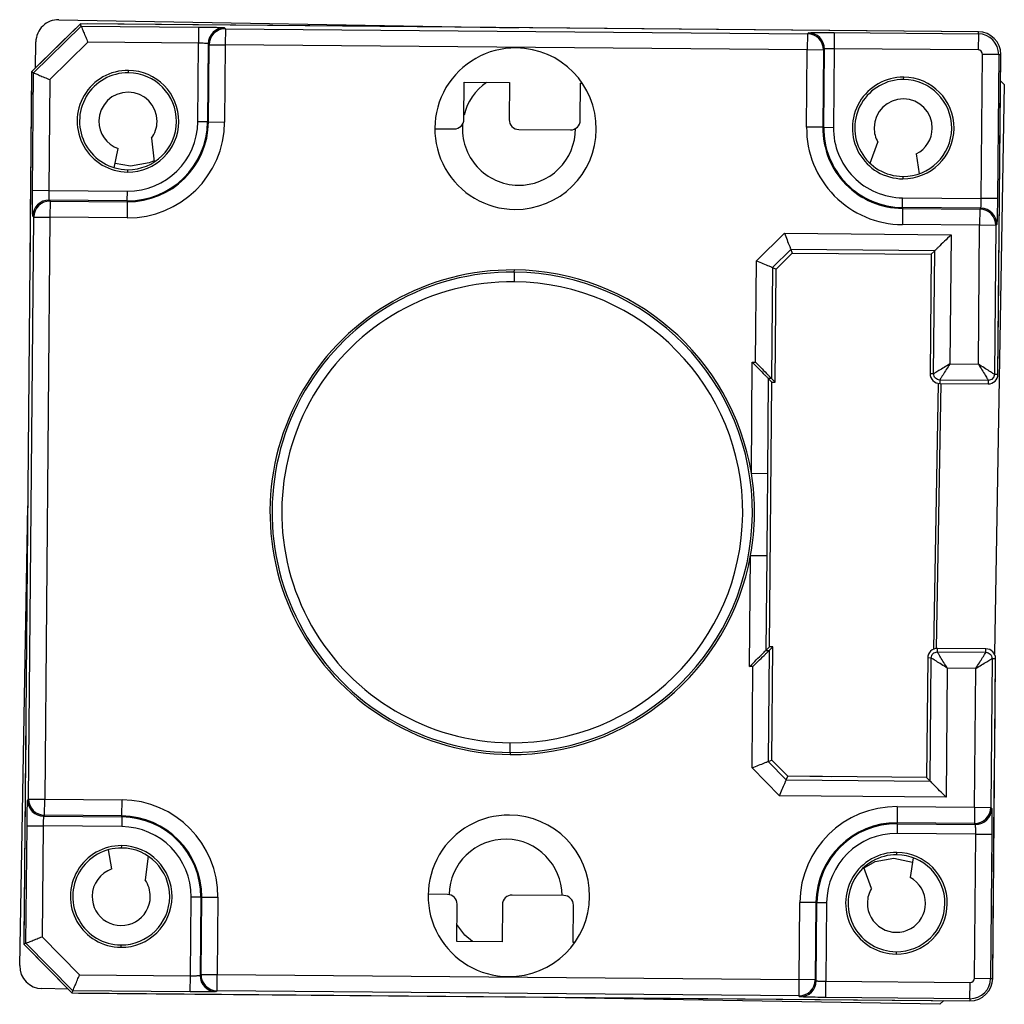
# Model space of a CAD drawing. Header units: millimetres. Extents: x 287 to 495, y 334 to 677.
# Tile 3 of 7: x 391.93 to 398.02, y 483.29 to 489.38. Entities that reach past the tile are written whole.
import ezdxf

# ---------------------------------------------------------------- set-up
doc = ezdxf.new("R2010")
doc.units = ezdxf.units.MM

msp = doc.modelspace()

# ---------------------------------------------------------------- linework, layer by layer
at = {"color": 7, "linetype": 'Continuous', "lineweight": 25}
for p, q in [((392.3028, 489.3573), (392.0002, 489.06)), ((392.0131, 489.0545), (392.3081, 489.3443)), ((392.1694, 489.3834), (395.0158, 489.3337)), ((392.3081, 489.3443), (392.3028, 489.3573)), ((397.8626, 489.3088), (392.3028, 489.3573)), ((392.3081, 489.3443), (393.035, 489.338)), ((397.8626, 489.3088), (392.3443, 489.357)), ((393.035, 489.338), (393.0341, 489.238)), ((392.2733, 489.3283), (392.0298, 489.089)), ((393.195, 489.3339), (393.2009, 489.3278)), ((393.2009, 489.3278), (393.2, 489.2278)), ((393.2009, 489.3278), (396.8042, 489.2964)), ((396.8042, 489.2964), (396.8033, 489.1964)), ((396.8042, 489.2964), (396.8102, 489.3023)), ((396.9702, 489.3037), (396.9694, 489.2037)), ((396.9702, 489.3037), (397.8625, 489.2959)), ((397.8625, 489.2959), (397.8616, 489.1959)), ((397.8625, 489.2959), (397.8626, 489.3088)), ((392.0241, 489.0834), (392.0269, 489.2458)), ((392.3486, 489.244), (392.1128, 489.0122)), ((393.0341, 489.238), (392.3486, 489.244)), ((393.0299, 488.751), (393.0341, 489.238)), ((393.0941, 489.2348), (393.0899, 488.7505)), ((393.1, 489.2287), (393.0941, 489.2348)), ((393.0959, 488.7504), (393.1, 489.2287)), ((393.1, 489.2287), (393.2, 489.2278)), ((393.2, 489.2278), (393.1958, 488.7495)), ((396.8033, 489.1964), (393.2, 489.2278)), ((396.7992, 488.7181), (396.8033, 489.1964)), ((396.9033, 489.1955), (396.8033, 489.1964)), ((396.9033, 489.1955), (396.8991, 488.7172)), ((396.9094, 489.2015), (396.9033, 489.1955)), ((396.9051, 488.7172), (396.9094, 489.2015)), ((396.9694, 489.2037), (396.9651, 488.7166)), ((397.8616, 489.1959), (396.9694, 489.2037)), ((397.8807, 488.2763), (397.8885, 489.1686)), ((397.9885, 489.1677), (397.8885, 489.1686)), ((397.9885, 489.1677), (397.9807, 488.2754)), ((397.9841, 487.1877), (398.0014, 489.1676)), ((397.9885, 489.1677), (398.0014, 489.1676)), ((397.9962, 488.5676), (398.0014, 489.1676)), ((392.0002, 489.06), (391.9531, 483.6602)), ((392.0131, 489.0545), (392.0002, 489.06)), ((392.0068, 488.3276), (392.0131, 489.0545)), ((392.6002, 489.0547), (392.6003, 489.0694)), ((391.9999, 489.0186), (391.9964, 488.62)), ((392.1128, 489.0122), (392.1068, 488.3267)), ((394.6778, 488.7666), (394.6798, 488.9966)), ((394.6798, 488.9966), (394.9598, 488.9941)), ((394.9598, 488.9941), (394.9578, 488.7642)), ((395.3978, 488.7603), (395.3998, 488.9903)), ((395.3998, 488.9903), (395.4106, 488.9902)), ((397.4, 489.0128), (397.4002, 489.0275)), ((398.0232, 488.9811), (397.9617, 485.4565)), ((398, 489.0052), (398.0232, 488.9811)), ((393.0899, 488.7505), (393.0299, 488.751)), ((393.0899, 488.7505), (393.0959, 488.7504)), ((393.0959, 488.7504), (393.1958, 488.7495)), ((394.4973, 488.7082), (394.6173, 488.7071)), ((395.0172, 488.7036), (395.3372, 488.7008)), ((396.8991, 488.7172), (396.7992, 488.7181)), ((396.9051, 488.7172), (396.8991, 488.7172)), ((396.9051, 488.7172), (396.9651, 488.7166)), ((392.7438, 488.6498), (392.76, 488.5025)), ((397.192, 488.4942), (397.2407, 488.6242)), ((391.9959, 488.56), (391.9926, 488.18)), ((392.5129, 488.467), (392.537, 488.5853)), ((397.4785, 488.5521), (397.4966, 488.4297)), ((392.6136, 488.4755), (392.5181, 488.4928)), ((397.9897, 487.8277), (397.9956, 488.5076)), ((392.595, 488.4548), (392.5949, 488.4401)), ((397.3948, 488.4129), (397.3947, 488.3982)), ((392.0068, 488.3276), (392.1068, 488.3267)), ((392.1068, 488.3267), (392.5938, 488.3225)), ((392.5933, 488.2625), (392.5938, 488.3225)), ((392.109, 488.2667), (392.1149, 488.2607)), ((392.5933, 488.2625), (392.109, 488.2667)), ((392.1149, 488.2607), (392.1141, 488.1607)), ((392.1149, 488.2607), (392.5932, 488.2565)), ((392.5932, 488.2565), (392.5924, 488.1565)), ((392.5933, 488.2625), (392.5932, 488.2565)), ((397.3931, 488.2206), (397.3936, 488.2806)), ((397.3936, 488.2806), (397.8807, 488.2763)), ((397.9807, 488.2754), (397.8807, 488.2763)), ((397.3931, 488.2146), (397.3922, 488.1146)), ((397.3931, 488.2206), (397.3931, 488.2146)), ((397.8774, 488.2163), (397.3931, 488.2206)), ((397.3931, 488.2146), (397.8714, 488.2104)), ((397.8714, 488.2104), (397.8705, 488.1104)), ((397.8714, 488.2104), (397.8774, 488.2163)), ((391.9826, 484.5582), (392.0141, 488.1615)), ((391.992, 488.12), (391.989, 487.77)), ((392.0141, 488.1615), (392.0081, 488.1676)), ((392.0141, 488.1615), (392.1141, 488.1607)), ((392.1141, 488.1607), (392.0826, 484.5574)), ((392.5924, 488.1565), (392.1141, 488.1607)), ((396.4885, 487.8912), (396.6613, 488.0609)), ((396.6613, 488.0609), (397.6933, 488.0519)), ((397.8705, 488.1104), (397.3922, 488.1146)), ((397.863, 487.2504), (397.8705, 488.1104)), ((397.9705, 488.1096), (397.8705, 488.1104)), ((397.9705, 488.1096), (397.9625, 487.1879)), ((397.9765, 488.1155), (397.9705, 488.1096)), ((397.6933, 488.0519), (397.6863, 487.2519)), ((396.7018, 487.9606), (396.5882, 487.8489)), ((396.6098, 487.8397), (396.7106, 487.9388)), ((397.5925, 487.9528), (396.7018, 487.9606)), ((396.7018, 487.9606), (396.7106, 487.9388)), ((396.7106, 487.9388), (397.5706, 487.9313)), ((396.7106, 487.9388), (396.9828, 487.9364)), ((397.5925, 487.9528), (397.5706, 487.9313)), ((397.5858, 487.1912), (397.5925, 487.9528)), ((396.4831, 487.2624), (396.4885, 487.8912)), ((397.5706, 487.9313), (397.5641, 487.1913)), ((394.9895, 487.8209), (394.989, 487.7609)), ((394.9895, 487.8209), (394.9897, 487.8338)), ((396.5882, 487.8489), (396.5822, 487.1616)), ((396.5882, 487.8489), (396.6098, 487.8397)), ((396.6037, 487.1397), (396.6098, 487.8397)), ((397.9841, 487.1877), (397.9892, 487.7677)), ((396.4571, 486.575), (396.4631, 487.2626)), ((396.4631, 487.2626), (396.4831, 487.2624)), ((397.6863, 487.2519), (397.863, 487.2504)), ((396.5622, 487.1618), (396.557, 486.5741)), ((396.5822, 487.1616), (396.5622, 487.1618)), ((396.5622, 487.1618), (396.5837, 487.1399)), ((396.5822, 487.1616), (396.6037, 487.1397)), ((397.5858, 487.1912), (397.5641, 487.1913)), ((397.6238, 487.1525), (397.6236, 487.1308)), ((397.9238, 487.1499), (397.6238, 487.1525)), ((397.9238, 487.1499), (397.9236, 487.1282)), ((397.9625, 487.1879), (397.9841, 487.1877)), ((396.5693, 485.5), (396.5837, 487.1399)), ((396.5837, 487.1399), (396.6037, 487.1397)), ((397.6137, 487.1317), (397.585, 485.486)), ((397.6308, 487.1308), (397.6022, 485.4905)), ((397.6236, 487.1308), (397.9236, 487.1282)), ((396.4571, 486.575), (396.557, 486.5741)), ((391.9271, 483.5267), (391.9768, 486.3732)), ((396.4466, 485.3794), (396.4526, 486.067)), ((396.4526, 486.067), (396.5526, 486.0661)), ((396.5526, 486.0661), (396.5475, 485.4785)), ((396.5475, 485.4785), (396.5693, 485.5)), ((396.5675, 485.4783), (396.5893, 485.4998)), ((396.5893, 485.4998), (396.5693, 485.5)), ((396.5832, 484.7998), (396.5893, 485.4998)), ((396.5475, 485.4785), (396.5675, 485.4783)), ((396.5675, 485.4783), (396.5615, 484.791)), ((397.6091, 485.4692), (397.6093, 485.4909)), ((397.6091, 485.4692), (397.9091, 485.4666)), ((397.9093, 485.4883), (397.6093, 485.4909)), ((397.9091, 485.4666), (397.9093, 485.4883)), ((396.4666, 485.3792), (396.4466, 485.3794)), ((396.4611, 484.7505), (396.4666, 485.3792)), ((397.5488, 485.4314), (397.5423, 484.6914)), ((397.5705, 485.4312), (397.5488, 485.4314)), ((397.5638, 484.6696), (397.5705, 485.4312)), ((397.9471, 485.4279), (397.9391, 484.5062)), ((397.9471, 485.4279), (397.9688, 485.4277)), ((397.9515, 483.4478), (397.9688, 485.4277)), ((397.9637, 484.8478), (397.9688, 485.4277)), ((397.6699, 485.3687), (397.6629, 484.5687)), ((397.8466, 485.3672), (397.6699, 485.3687)), ((397.8391, 484.5071), (397.8466, 485.3672)), ((391.9644, 484.9501), (391.9613, 484.6001)), ((394.9636, 484.8469), (394.9641, 484.9069)), ((394.9636, 484.8469), (394.9635, 484.834)), ((396.5615, 484.791), (396.5832, 484.7998)), ((396.5615, 484.791), (396.6732, 484.6774)), ((396.6824, 484.6989), (396.5832, 484.7998)), ((397.9572, 484.1078), (397.9632, 484.7878)), ((396.6309, 484.5777), (396.4611, 484.7505)), ((396.6732, 484.6774), (396.6824, 484.6989)), ((396.6732, 484.6774), (397.5638, 484.6696)), ((397.5423, 484.6914), (396.6824, 484.6989)), ((396.9545, 484.6966), (396.6824, 484.6989)), ((397.5638, 484.6696), (397.5423, 484.6914)), ((391.9608, 484.5401), (391.9575, 484.1602)), ((391.9766, 484.5523), (391.9826, 484.5582)), ((391.9826, 484.5582), (392.0826, 484.5574)), ((392.0817, 484.4574), (392.0826, 484.5574)), ((392.0826, 484.5574), (392.5609, 484.5532)), ((392.5601, 484.4532), (392.5609, 484.5532)), ((397.6629, 484.5687), (396.6309, 484.5777)), ((397.3607, 484.5113), (397.3599, 484.4113)), ((397.3607, 484.5113), (397.8391, 484.5071)), ((397.8391, 484.5071), (397.8382, 484.4071)), ((397.8391, 484.5071), (397.9391, 484.5062)), ((397.9391, 484.5062), (397.945, 484.5002)), ((392.0817, 484.4574), (392.0757, 484.4514)), ((392.0757, 484.4514), (392.56, 484.4472)), ((392.5601, 484.4532), (392.0817, 484.4574)), ((392.56, 484.4472), (392.5595, 484.3872)), ((392.56, 484.4472), (392.5601, 484.4532)), ((397.3598, 484.4053), (397.3593, 484.3453)), ((397.3598, 484.4053), (397.3599, 484.4113)), ((397.3598, 484.4053), (397.8441, 484.4011)), ((397.8382, 484.4071), (397.3599, 484.4113)), ((397.8441, 484.4011), (397.8382, 484.4071)), ((391.9661, 483.6654), (391.9725, 484.3923)), ((391.9725, 484.3923), (392.0724, 484.3915)), ((392.0724, 484.3915), (392.0664, 483.706)), ((392.5595, 484.3872), (392.0724, 484.3915)), ((397.8463, 484.3411), (397.3593, 484.3453)), ((397.8386, 483.4488), (397.8463, 484.3411)), ((397.8463, 484.3411), (397.9463, 484.3402)), ((397.9463, 484.3402), (397.9385, 483.4479)), ((392.498, 484.1254), (392.476, 484.2441)), ((392.5583, 484.2549), (392.5585, 484.2696)), ((397.3581, 484.213), (397.3583, 484.2277)), ((392.7225, 484.2043), (392.7037, 484.0574)), ((397.4597, 484.1944), (397.4394, 484.0723)), ((391.957, 484.1002), (391.9535, 483.7016)), ((397.2004, 484.0044), (397.154, 484.1352)), ((397.9515, 483.4478), (397.9567, 484.0478)), ((392.9838, 483.4641), (392.988, 483.9512)), ((393.048, 483.9506), (392.988, 483.9512)), ((393.048, 483.9506), (393.0438, 483.4663)), ((393.048, 483.9506), (393.054, 483.9506)), ((393.0498, 483.4723), (393.054, 483.9506)), ((393.054, 483.9506), (393.154, 483.9497)), ((393.154, 483.9497), (393.1498, 483.4714)), ((394.5759, 483.9673), (394.4559, 483.9683)), ((395.2959, 483.961), (394.9759, 483.9638)), ((396.7531, 483.4399), (396.7573, 483.9183)), ((396.8573, 483.9174), (396.7573, 483.9183)), ((396.8573, 483.9174), (396.8531, 483.4391)), ((396.8632, 483.9173), (396.8573, 483.9174)), ((396.859, 483.433), (396.8632, 483.9173)), ((396.8632, 483.9173), (396.9232, 483.9168)), ((396.9232, 483.9168), (396.919, 483.4298)), ((394.6334, 483.6768), (394.6354, 483.9068)), ((394.9154, 483.9043), (394.9134, 483.6743)), ((395.3533, 483.6705), (395.3553, 483.9005)), ((392.0664, 483.706), (392.2982, 483.4701)), ((394.9134, 483.6743), (394.6334, 483.6768)), ((395.3642, 483.6704), (395.3533, 483.6705)), ((391.9661, 483.6654), (391.9531, 483.6602)), ((391.9531, 483.6602), (392.2505, 483.3576)), ((392.256, 483.3705), (391.9661, 483.6654)), ((391.9821, 483.6306), (392.2215, 483.3871)), ((392.5531, 483.6549), (392.553, 483.6403)), ((397.3529, 483.6131), (397.3528, 483.5984)), ((392.2982, 483.4701), (392.9838, 483.4641)), ((392.9829, 483.3641), (392.9838, 483.4641)), ((393.0438, 483.4663), (393.0498, 483.4723)), ((393.0498, 483.4723), (393.1498, 483.4714)), ((393.1489, 483.3714), (393.1498, 483.4714)), ((393.1498, 483.4714), (396.7531, 483.4399)), ((396.7522, 483.34), (396.7531, 483.4399)), ((396.8531, 483.4391), (396.7531, 483.4399)), ((396.8531, 483.4391), (396.859, 483.433)), ((396.9181, 483.3298), (396.919, 483.4298)), ((396.919, 483.4298), (397.8113, 483.422)), ((397.8386, 483.4488), (397.9385, 483.4479)), ((397.9385, 483.4479), (397.9515, 483.4478)), ((392.227, 483.3814), (392.0646, 483.3843)), ((392.256, 483.3705), (392.2505, 483.3576)), ((392.9829, 483.3641), (392.256, 483.3705)), ((393.1489, 483.3714), (393.1429, 483.3655)), ((396.7522, 483.34), (393.1489, 483.3714)), ((397.8104, 483.322), (397.8113, 483.422)), ((392.2505, 483.3576), (397.8103, 483.3091)), ((392.2919, 483.3572), (397.8103, 483.3091)), ((397.6238, 483.2872), (394.9373, 483.3341)), ((396.7582, 483.3339), (396.7522, 483.34)), ((397.8104, 483.322), (396.9181, 483.3298)), ((397.6479, 483.3105), (397.6238, 483.2872)), ((397.8104, 483.322), (397.8103, 483.3091))]:
    msp.add_line(p, q, dxfattribs=at)
at = {"color": 7, "linetype": 'Continuous', "lineweight": 25, "flags": 128}
for points in [[(392.7592, 488.5103), (392.7288, 488.4963), (392.6136, 488.4755)], [(397.1548, 484.1328), (397.2244, 484.1715), (397.3395, 484.1923)], [(397.3395, 484.1923), (397.4539, 484.1675), (397.4551, 484.167)], [(394.7296, 483.6759), (394.6833, 483.7161), (394.6343, 483.7804)]]:
    msp.add_lwpolyline(points, dxfattribs=at)
at = {"color": 7, "linetype": 'Continuous', "lineweight": 25}
for centre, radius, start, end in [((392.1669, 489.2434), 0.14, 89, 179), ((393.1941, 489.2338), 0.1, 89.52044, 179.47956), ((393.2001, 489.2278), 0.1, 89.52044, 179.47956), ((396.8033, 489.1964), 0.1, 359.52044, 89.47956), ((396.8093, 489.2023), 0.1, 359.52044, 89.47956), ((397.8614, 489.1688), 0.1271, 359.5, 89.5), ((397.8614, 489.1688), 0.14, 359.5, 89.5), ((394.9973, 488.7088), 0.5, 89.5, 269.5), ((394.9973, 488.7088), 0.5, 269.5, 89.5), ((397.8614, 489.1688), 0.0271, 359.5, 89.5), ((392.5976, 488.7547), 0.3147, 89.5, 269.5), ((392.5976, 488.7547), 0.3, 89.5, 269.5), ((392.5976, 488.7547), 0.3147, 269.5, 89.5), ((392.5976, 488.7547), 0.3, 269.5, 89.5), ((395.018, 488.7085), 0.35, 124.95769, 166.28059), ((397.3974, 488.7129), 0.3147, 89.5, 269.5), ((397.3974, 488.7129), 0.3, 89.5, 269.5), ((397.3974, 488.7129), 0.3147, 269.5, 89.5), ((397.3974, 488.7129), 0.3, 269.5, 89.5), ((392.5976, 488.7547), 0.18, 359.5, 179.5), ((397.3974, 488.7129), 0.18, 359.5, 179.5), ((392.5976, 488.7547), 0.18, 179.5, 250.31186), ((392.5976, 488.7547), 0.5983, 269.5, 359.5), ((392.5976, 488.7547), 0.4983, 269.5, 359.5), ((392.5976, 488.7547), 0.4923, 269.5, 359.5), ((392.5976, 488.7547), 0.4323, 269.5, 359.5), ((392.5976, 488.7547), 0.18, 324.31887, 359.5), ((394.6178, 488.7671), 0.06, 269.5, 359.5), ((395.018, 488.7085), 0.35, 175.49607, 269), ((395.0178, 488.7636), 0.06, 179.5, 269.5), ((395.3378, 488.7608), 0.06, 269.5, 359.5), ((395.018, 488.7085), 0.35, 269, 0.08015), ((397.3974, 488.7129), 0.5983, 179.5, 269.5), ((397.3974, 488.7129), 0.4983, 179.5, 269.5), ((397.3974, 488.7129), 0.4923, 179.5, 269.5), ((397.3974, 488.7129), 0.4323, 179.5, 269.5), ((397.3974, 488.7129), 0.18, 179.5, 209.5), ((397.3974, 488.7129), 0.18, 296.76604, 359.5), ((392.1082, 488.1667), 0.1, 89.52044, 179.47956), ((392.1141, 488.1606), 0.1, 89.52044, 179.47956), ((397.8705, 488.1104), 0.1, 359.52044, 89.47956), ((397.8765, 488.1163), 0.1, 359.52044, 89.47956), ((394.9766, 486.3339), 1.5, 89.5, 269.5), ((394.9766, 486.3339), 1.4871, 89.5, 269.5), ((394.9766, 486.3339), 1.4871, 269.5, 89.5), ((394.9766, 486.3339), 1.5, 9.24856, 89.5), ((394.9766, 486.3339), 1.4271, 89.5, 269.5), ((394.9766, 486.3339), 1.4271, 269.5, 89.5), ((397.6241, 487.1908), 0.06, 179.5, 269.5), ((397.9241, 487.1882), 0.06, 269.5, 359.5), ((394.9766, 486.3339), 1.5, 349.75144, 9.24856), ((394.9766, 486.3339), 1.5, 269.5, 349.75144), ((397.6088, 485.4309), 0.06, 89.5, 179.5), ((397.9088, 485.4283), 0.06, 359.5, 89.5), ((392.0766, 484.5515), 0.1, 179.52044, 269.47956), ((392.0826, 484.5574), 0.1, 179.52044, 269.47956), ((392.5557, 483.9549), 0.5983, 359.5, 89.5), ((397.3555, 483.913), 0.5983, 89.5, 179.5), ((397.839, 484.5072), 0.1, 269.52044, 359.47956), ((397.845, 484.5011), 0.1, 269.52044, 359.47956), ((392.5557, 483.9549), 0.4923, 359.5, 89.5), ((392.5557, 483.9549), 0.4983, 359.5, 89.5), ((394.9558, 483.959), 0.5, 89.5, 269.5), ((394.9558, 483.959), 0.5, 269.5, 89.5), ((397.3555, 483.913), 0.4983, 89.5, 179.5), ((397.3555, 483.913), 0.4923, 89.5, 179.5), ((392.5557, 483.9549), 0.4323, 359.5, 89.5), ((397.3555, 483.913), 0.4323, 89.5, 179.5), ((394.9351, 483.9593), 0.35, 89, 178.81497), ((394.9351, 483.9593), 0.35, 0.30373, 89), ((392.5557, 483.9549), 0.3147, 89.5, 269.5), ((392.5557, 483.9549), 0.3, 89.5, 269.5), ((392.5557, 483.9549), 0.3147, 269.5, 89.5), ((392.5557, 483.9549), 0.3, 269.5, 89.5), ((397.3555, 483.913), 0.3147, 89.5, 269.5), ((397.3555, 483.913), 0.3147, 269.5, 89.5), ((397.3555, 483.913), 0.3, 89.5, 269.5), ((397.3555, 483.913), 0.3, 269.5, 89.5), ((392.5557, 483.9549), 0.18, 108.68814, 179.5), ((392.5557, 483.9549), 0.18, 359.5, 34.68113), ((397.3555, 483.913), 0.18, 359.5, 62.23396), ((397.3555, 483.913), 0.18, 149.5, 179.5), ((392.5557, 483.9549), 0.18, 179.5, 359.5), ((394.5754, 483.9073), 0.06, 359.5, 89.5), ((394.9754, 483.9038), 0.06, 89.5, 179.5), ((395.2953, 483.901), 0.06, 359.5, 89.5), ((397.3555, 483.913), 0.18, 179.5, 359.5), ((392.0671, 483.5242), 0.14, 179, 269), ((393.1438, 483.4655), 0.1, 179.52044, 269.47956), ((393.1498, 483.4714), 0.1, 179.52044, 269.47956), ((396.7531, 483.44), 0.1, 269.52044, 359.47956), ((396.759, 483.4339), 0.1, 269.52044, 359.47956), ((397.8115, 483.449), 0.14, 269.5, 359.5), ((397.8115, 483.449), 0.1271, 269.5, 359.5), ((397.8115, 483.449), 0.0271, 269.5, 359.5)]:
    msp.add_arc(centre, radius, start, end, dxfattribs=at)
for points, knots in [([(392.3081, 489.3443), (392.3085, 489.3434), (392.3092, 489.3416), (392.3146, 489.3283), (392.3233, 489.3066), (392.3352, 489.2773), (392.3442, 489.2549), (392.3486, 489.244)], [0, 0, 0, 0, 0.170224, 0.355609, 0.551056, 0.782354, 1, 1, 1, 1]), ([(393.035, 489.338), (393.0575, 489.3378), (393.1041, 489.3373), (393.1574, 489.336), (393.1889, 489.3349), (393.193, 489.3342), (393.195, 489.3339)], [0, 0, 0, 0, 0.270463, 0.562348, 0.789501, 1, 1, 1, 1]), ([(396.8102, 489.3023), (396.8134, 489.3027), (396.82, 489.3034), (396.8633, 489.304), (396.9166, 489.304), (396.9528, 489.3038), (396.9702, 489.3037)], [0, 0, 0, 0, 0.270501, 0.562397, 0.789531, 1, 1, 1, 1]), ([(393.0941, 489.2348), (393.0937, 489.235), (393.0929, 489.2354), (393.0878, 489.236), (393.0807, 489.2365), (393.0695, 489.2371), (393.0538, 489.2377), (393.0404, 489.2379), (393.0341, 489.238)], [0, 0, 0, 0, 0.154222, 0.3001559, 0.4377981, 0.5671456, 0.7999903, 1, 1, 1, 1]), ([(396.9694, 489.2037), (396.9632, 489.2037), (396.9497, 489.2037), (396.934, 489.2034), (396.9228, 489.203), (396.9157, 489.2026), (396.9106, 489.2021), (396.9098, 489.2017), (396.9094, 489.2015)], [0, 0, 0, 0, 0.2000097, 0.4328544, 0.5622019, 0.6998441, 0.845778, 1, 1, 1, 1]), ([(392.0131, 489.0545), (392.014, 489.0541), (392.0159, 489.0533), (392.029, 489.0477), (392.0506, 489.0386), (392.0797, 489.0263), (392.102, 489.0168), (392.1128, 489.0122)], [0, 0, 0, 0, 0.170224, 0.355609, 0.551056, 0.782354, 1, 1, 1, 1]), ([(392.0081, 488.1676), (392.0078, 488.1707), (392.007, 488.1773), (392.0065, 488.2206), (392.0064, 488.2739), (392.0067, 488.3102), (392.0068, 488.3276)], [0, 0, 0, 0, 0.270501, 0.562397, 0.789531, 1, 1, 1, 1]), ([(392.1068, 488.3267), (392.1068, 488.3205), (392.1067, 488.307), (392.107, 488.2913), (392.1074, 488.2802), (392.1079, 488.273), (392.1084, 488.2679), (392.1088, 488.2671), (392.109, 488.2667)], [0, 0, 0, 0, 0.20001, 0.432854, 0.562202, 0.699844, 0.845778, 1, 1, 1, 1]), ([(397.8774, 488.2163), (397.8776, 488.2168), (397.8781, 488.2176), (397.8787, 488.2227), (397.8792, 488.2298), (397.8798, 488.2409), (397.8804, 488.2566), (397.8806, 488.2701), (397.8807, 488.2763)], [0, 0, 0, 0, 0.154222, 0.300156, 0.437798, 0.567146, 0.79999, 1, 1, 1, 1]), ([(397.9807, 488.2754), (397.9804, 488.253), (397.9799, 488.2064), (397.9787, 488.153), (397.9775, 488.1216), (397.9769, 488.1175), (397.9765, 488.1155)], [0, 0, 0, 0, 0.270463, 0.562348, 0.789501, 1, 1, 1, 1]), ([(396.6613, 488.0609), (396.667, 488.0469), (396.6786, 488.0181), (396.6921, 487.9846), (396.7003, 487.9645), (396.7013, 487.9618), (396.7018, 487.9606)], [0, 0, 0, 0, 0.2800144, 0.5749705, 0.7974818, 1, 1, 1, 1]), ([(397.6933, 488.0519), (397.6794, 488.0382), (397.6518, 488.0111), (397.6205, 487.9803), (397.6027, 487.9629), (397.5943, 487.9546), (397.5931, 487.9534), (397.5925, 487.9528)], [0, 0, 0, 0, 0.30983, 0.615582, 0.758504, 0.885877, 1, 1, 1, 1]), ([(396.4885, 487.8912), (396.5025, 487.8852), (396.531, 487.8731), (396.5643, 487.859), (396.5843, 487.8505), (396.5869, 487.8494), (396.5882, 487.8489)], [0, 0, 0, 0, 0.280014, 0.57497, 0.797482, 1, 1, 1, 1]), ([(396.4631, 487.2626), (396.4767, 487.2487), (396.5039, 487.2211), (396.5347, 487.1898), (396.5521, 487.172), (396.5604, 487.1636), (396.5616, 487.1624), (396.5622, 487.1618)], [0, 0, 0, 0, 0.30983, 0.615582, 0.758504, 0.885877, 1, 1, 1, 1]), ([(396.4831, 487.2624), (396.4967, 487.2485), (396.5239, 487.2209), (396.5547, 487.1896), (396.5721, 487.1718), (396.5804, 487.1634), (396.5816, 487.1622), (396.5822, 487.1616)], [0, 0, 0, 0, 0.30983, 0.615582, 0.758504, 0.885877, 1, 1, 1, 1]), ([(397.6863, 487.2519), (397.6743, 487.2446), (397.6502, 487.2299), (397.6227, 487.2131), (397.605, 487.2024), (397.5945, 487.1961), (397.5875, 487.192), (397.5864, 487.1914), (397.5858, 487.1912)], [0, 0, 0, 0, 0.249709, 0.49917, 0.629605, 0.749695, 0.876935, 1, 1, 1, 1]), ([(397.6863, 487.2519), (397.6788, 487.24), (397.6636, 487.2162), (397.6462, 487.1887), (397.635, 487.1708), (397.6286, 487.1605), (397.6246, 487.154), (397.6241, 487.153), (397.6238, 487.1525)], [0, 0, 0, 0, 0.249734, 0.49922, 0.635516, 0.763484, 0.884454, 1, 1, 1, 1]), ([(397.863, 487.2504), (397.8704, 487.2384), (397.8851, 487.2143), (397.9019, 487.1867), (397.9126, 487.169), (397.9189, 487.1586), (397.923, 487.1515), (397.9235, 487.1504), (397.9238, 487.1499)], [0, 0, 0, 0, 0.249709, 0.49917, 0.629605, 0.749695, 0.876935, 1, 1, 1, 1]), ([(397.9625, 487.1879), (397.9619, 487.1881), (397.9608, 487.1887), (397.9538, 487.193), (397.9435, 487.1994), (397.926, 487.2104), (397.8987, 487.2277), (397.8749, 487.2428), (397.863, 487.2504)], [0, 0, 0, 0, 0.123088, 0.250306, 0.370444, 0.50083, 0.750291, 1, 1, 1, 1]), ([(397.6238, 487.1525), (397.6188, 487.1531), (397.6088, 487.1544), (397.5962, 487.1633), (397.5874, 487.1761), (397.5863, 487.1861), (397.5858, 487.1912)], [0, 0, 0, 0, 0.250017, 0.5, 0.749983, 1, 1, 1, 1]), ([(397.9625, 487.1879), (397.9618, 487.1829), (397.9606, 487.1728), (397.9516, 487.1602), (397.9389, 487.1515), (397.9288, 487.1504), (397.9238, 487.1499)], [0, 0, 0, 0, 0.250017, 0.5, 0.749983, 1, 1, 1, 1]), ([(396.557, 486.5741), (396.5562, 486.4793), (396.5547, 486.31), (396.5532, 486.1406), (396.5526, 486.0661)], [0, 0, 0, 0, 0.559985, 1, 1, 1, 1]), ([(396.4466, 485.3794), (396.4605, 485.393), (396.4882, 485.4202), (396.5195, 485.451), (396.5373, 485.4684), (396.5456, 485.4767), (396.5469, 485.4779), (396.5475, 485.4785)], [0, 0, 0, 0, 0.3098304, 0.6155817, 0.7585041, 0.8858772, 1, 1, 1, 1]), ([(396.4666, 485.3792), (396.4805, 485.3929), (396.5082, 485.42), (396.5395, 485.4508), (396.5573, 485.4683), (396.5656, 485.4765), (396.5669, 485.4777), (396.5675, 485.4783)], [0, 0, 0, 0, 0.30983, 0.615582, 0.758504, 0.885877, 1, 1, 1, 1]), ([(397.5705, 485.4312), (397.5711, 485.4362), (397.5723, 485.4463), (397.5813, 485.4589), (397.594, 485.4676), (397.6041, 485.4687), (397.6091, 485.4692)], [0, 0, 0, 0, 0.250017, 0.5, 0.749983, 1, 1, 1, 1]), ([(397.6699, 485.3687), (397.6625, 485.3807), (397.6478, 485.4048), (397.631, 485.4324), (397.6203, 485.4501), (397.6141, 485.4605), (397.6099, 485.4676), (397.6094, 485.4687), (397.6091, 485.4692)], [0, 0, 0, 0, 0.2497092, 0.4991704, 0.6296049, 0.7496947, 0.8769346, 1, 1, 1, 1]), ([(397.8466, 485.3672), (397.8541, 485.3791), (397.8693, 485.4029), (397.8867, 485.4304), (397.898, 485.4483), (397.9043, 485.4586), (397.9083, 485.4651), (397.9089, 485.4661), (397.9091, 485.4666)], [0, 0, 0, 0, 0.249734, 0.49922, 0.635516, 0.763484, 0.884454, 1, 1, 1, 1]), ([(397.9091, 485.4666), (397.9141, 485.466), (397.9242, 485.4647), (397.9367, 485.4558), (397.9455, 485.443), (397.9466, 485.433), (397.9471, 485.4279)], [0, 0, 0, 0, 0.250017, 0.5, 0.749983, 1, 1, 1, 1]), ([(397.6699, 485.3687), (397.658, 485.3763), (397.6342, 485.3914), (397.6067, 485.4089), (397.5887, 485.4201), (397.5784, 485.4264), (397.5719, 485.4304), (397.5709, 485.431), (397.5705, 485.4312)], [0, 0, 0, 0, 0.249734, 0.4992199, 0.6355162, 0.7634841, 0.8844543, 1, 1, 1, 1]), ([(397.8466, 485.3672), (397.8586, 485.3745), (397.8827, 485.3892), (397.9102, 485.406), (397.9279, 485.4167), (397.9384, 485.423), (397.9454, 485.4271), (397.9465, 485.4277), (397.9471, 485.4279)], [0, 0, 0, 0, 0.249709, 0.49917, 0.629605, 0.749695, 0.876935, 1, 1, 1, 1]), ([(396.4611, 484.7505), (396.4752, 484.7561), (396.5039, 484.7678), (396.5375, 484.7813), (396.5576, 484.7895), (396.5602, 484.7905), (396.5615, 484.791)], [0, 0, 0, 0, 0.280014, 0.57497, 0.797482, 1, 1, 1, 1]), ([(396.6309, 484.5777), (396.6368, 484.5916), (396.6489, 484.6202), (396.6631, 484.6535), (396.6716, 484.6735), (396.6727, 484.6761), (396.6732, 484.6774)], [0, 0, 0, 0, 0.280014, 0.57497, 0.797482, 1, 1, 1, 1]), ([(397.6629, 484.5687), (397.6492, 484.5826), (397.6221, 484.6103), (397.5913, 484.6416), (397.5739, 484.6594), (397.5656, 484.6677), (397.5644, 484.669), (397.5638, 484.6696)], [0, 0, 0, 0, 0.30983, 0.615582, 0.758504, 0.885877, 1, 1, 1, 1]), ([(391.9725, 484.3923), (391.9727, 484.4148), (391.9732, 484.4614), (391.9744, 484.5147), (391.9756, 484.5462), (391.9763, 484.5503), (391.9766, 484.5523)], [0, 0, 0, 0, 0.2704633, 0.5623481, 0.7895009, 1, 1, 1, 1]), ([(397.945, 484.5002), (397.9453, 484.4971), (397.9461, 484.4905), (397.9466, 484.4472), (397.9467, 484.3938), (397.9465, 484.3576), (397.9463, 484.3402)], [0, 0, 0, 0, 0.270501, 0.562397, 0.789531, 1, 1, 1, 1]), ([(392.0757, 484.4514), (392.0755, 484.451), (392.075, 484.4502), (392.0744, 484.4451), (392.0739, 484.438), (392.0733, 484.4269), (392.0727, 484.4111), (392.0725, 484.3977), (392.0724, 484.3915)], [0, 0, 0, 0, 0.154222, 0.300156, 0.437798, 0.567146, 0.79999, 1, 1, 1, 1]), ([(397.8463, 484.3411), (397.8464, 484.3473), (397.8464, 484.3608), (397.8461, 484.3765), (397.8457, 484.3876), (397.8453, 484.3947), (397.8448, 484.3999), (397.8443, 484.4007), (397.8441, 484.4011)], [0, 0, 0, 0, 0.20001, 0.432854, 0.562202, 0.699844, 0.845778, 1, 1, 1, 1]), ([(391.9661, 483.6654), (391.967, 483.6658), (391.9689, 483.6666), (391.9821, 483.6719), (392.0038, 483.6807), (392.0331, 483.6925), (392.0556, 483.7016), (392.0664, 483.706)], [0, 0, 0, 0, 0.170224, 0.355609, 0.551056, 0.782354, 1, 1, 1, 1]), ([(392.256, 483.3705), (392.2563, 483.3714), (392.2571, 483.3732), (392.2627, 483.3864), (392.2719, 483.4079), (392.2842, 483.437), (392.2937, 483.4593), (392.2982, 483.4701)], [0, 0, 0, 0, 0.170224, 0.355609, 0.551056, 0.782354, 1, 1, 1, 1]), ([(392.9838, 483.4641), (392.99, 483.4641), (393.0034, 483.4641), (393.0191, 483.4644), (393.0303, 483.4648), (393.0374, 483.4652), (393.0425, 483.4657), (393.0433, 483.4661), (393.0438, 483.4663)], [0, 0, 0, 0, 0.20001, 0.432854, 0.562202, 0.699844, 0.845778, 1, 1, 1, 1]), ([(396.859, 483.433), (396.8594, 483.4328), (396.8602, 483.4324), (396.8653, 483.4318), (396.8725, 483.4312), (396.8836, 483.4306), (396.8993, 483.4301), (396.9128, 483.4299), (396.919, 483.4298)], [0, 0, 0, 0, 0.154222, 0.3001559, 0.4377981, 0.5671456, 0.7999903, 1, 1, 1, 1]), ([(393.1429, 483.3655), (393.1397, 483.3651), (393.1332, 483.3644), (393.0899, 483.3638), (393.0365, 483.3637), (393.0003, 483.364), (392.9829, 483.3641)], [0, 0, 0, 0, 0.270501, 0.562397, 0.789531, 1, 1, 1, 1]), ([(396.9181, 483.3298), (396.8957, 483.33), (396.849, 483.3305), (396.7957, 483.3317), (396.7642, 483.3329), (396.7601, 483.3336), (396.7582, 483.3339)], [0, 0, 0, 0, 0.270463, 0.562348, 0.789501, 1, 1, 1, 1])]:
    msp.add_open_spline(points, degree=3, knots=knots, dxfattribs=at)

doc.saveas('drawing.dxf')
